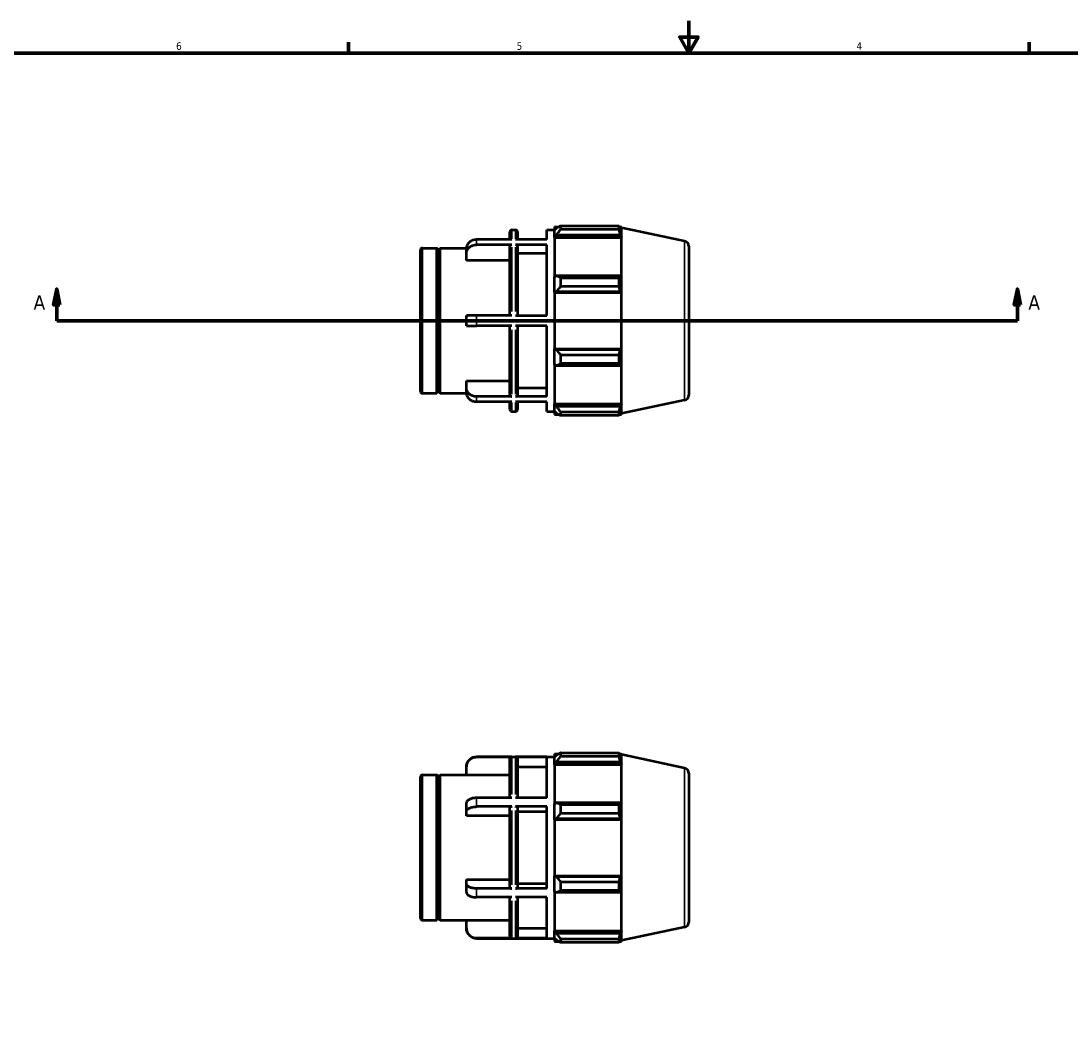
# Model space of a CAD drawing. Header units: inches. Extents: x -1.7 to 36.8, y -4.1 to 21.4.
# Tile 4 of 6: x 8.7 to 21.8, y 8.7 to 21.4. Entities that reach past the tile are written whole.
import ezdxf

# ---------------------------------------------------------------- set-up
doc = ezdxf.new("R2010")
doc.units = ezdxf.units.IN
doc.header["$MEASUREMENT"] = 0
for name, color, linetype, lineweight in [('Border (ANSI)', 7, 'Continuous', 70), ('Section Line (ANSI)', 7, 'Continuous', 70), ('Visible (ANSI)', 7, 'Continuous', 50), ('Visible Narrow (ANSI)', 7, 'Continuous', 35)]:
    doc.layers.add(name, color=color, linetype=linetype, lineweight=lineweight)
doc.styles.add('Label Text (ANSI)', font='tahoma.ttf')
doc.styles.add('Note Text (ANSI)', font='tahoma.ttf')

# ---------------------------------------------------------------- blocks, each defined once
blk = doc.blocks.new('Borders Default Border')
at = {"layer": 'Border (ANSI)'}
for p, q in [((12.75, 21), (12.75, 21.134)), ((21.25, 21), (21.25, 21.134))]:
    blk.add_line(p, q, dxfattribs=at)
at = {"layer": 'Border (ANSI)', "flags": 128}
for points in [[(17, 21.4), (17, 21), (16.885, 21.2), (17.115, 21.2), (17, 21)], [(0.5, 1), (0.5, 21), (33.5, 21), (33.5, 1), (0.5, 1)]]:
    blk.add_lwpolyline(points, dxfattribs=at)
at = {"layer": 'Border (ANSI)', "color": 5, "true_color": 0x0000ff, "char_height": 0.0945, "attachment_point": 7, "style": 'Note Text (ANSI)'}
for s, insert in [('6', (10.595, 21.038)), ('5', (14.847, 21.038)), ('4', (19.092, 21.04))]:
    blk.add_mtext(s, dxfattribs=dict(at, insert=insert))
blk = doc.blocks.new('2dTransSection0')
at = {"layer": 'Section Line (ANSI)', "linetype": 'Continuous'}
for p, q in [((9.105, 18.05), (9.066, 17.853)), ((9.105, 17.853), (9.105, 18.05)), ((9.144, 17.853), (9.105, 18.05)), ((21.102, 18.05), (21.063, 17.853)), ((21.102, 17.853), (21.102, 18.05)), ((21.141, 17.853), (21.102, 18.05)), ((9.066, 17.853), (9.144, 17.853)), ((9.105, 17.656), (9.105, 17.853)), ((21.063, 17.853), (21.141, 17.853)), ((21.102, 17.656), (21.102, 17.853)), ((9.105, 17.656), (9.47, 17.656)), ((20.737, 17.656), (21.102, 17.656))]:
    blk.add_line(p, q, dxfattribs=at)
at = {"layer": 'Section Line (ANSI)'}
blk.add_line((9.105, 17.656), (21.102, 17.656), dxfattribs=at)
at = {"layer": 'Section Line (ANSI)', "linetype": 'Continuous', "flags": 128}
for points in [[(9.144, 17.853), (9.105, 18.05), (9.066, 17.853), (9.144, 17.853)], [(21.141, 17.853), (21.102, 18.05), (21.063, 17.853), (21.141, 17.853)]]:
    blk.add_lwpolyline(points, dxfattribs=at)
at = {"layer": 'Section Line (ANSI)'}
for points in [[(9.144, 17.853), (9.105, 18.05), (9.066, 17.853), (9.144, 17.853)], [(21.141, 17.853), (21.102, 18.05), (21.063, 17.853), (21.141, 17.853)]]:
    blk.add_solid(points, dxfattribs=at)
at = {"layer": 'Section Line (ANSI)', "char_height": 0.18, "attachment_point": 7, "style": 'Label Text (ANSI)'}
for insert in [(8.815, 17.794), (21.239, 17.794)]:
    blk.add_mtext('A', dxfattribs=dict(at, insert=insert))

msp = doc.modelspace()

# ---------------------------------------------------------------- linework, layer by layer
at = {"layer": 'Visible (ANSI)'}
for p, q in [((14.7635, 18.6681), (14.7635, 18.7639)), ((14.7897, 18.7901), (14.833, 18.7901)), ((14.8592, 18.7639), (14.8592, 18.6681)), ((15.2261, 18.6681), (15.2261, 18.7901)), ((15.2261, 18.7901), (15.3219, 18.7901)), ((15.3219, 18.8279), (15.3219, 18.7857)), ((15.3219, 18.8279), (15.3755, 18.8279)), ((15.3471, 18.8097), (15.3219, 18.7857)), ((15.3219, 18.7066), (15.3219, 18.7857)), ((15.3975, 18.8416), (15.3975, 18.7961)), ((15.3975, 18.8416), (16.1273, 18.8416)), ((16.1273, 18.7961), (15.3975, 18.7961)), ((16.1273, 18.7961), (16.1273, 18.8416)), ((16.1344, 18.8279), (16.1559, 18.8279)), ((16.1559, 18.7736), (16.1437, 18.8097)), ((16.1594, 18.8174), (16.1559, 18.8279)), ((16.1559, 18.7736), (16.1559, 18.8279)), ((16.1594, 16.4948), (16.1594, 18.8174)), ((16.9449, 18.6504), (16.1594, 18.8174)), ((14.7897, 18.6681), (14.3471, 18.6681)), ((15.2261, 18.6681), (14.833, 18.6681)), ((15.3219, 18.7066), (15.3471, 18.729)), ((15.3219, 18.6955), (15.3219, 18.7066)), ((15.3219, 18.6955), (15.3219, 18.203)), ((15.3219, 18.6955), (16.1559, 18.6955)), ((15.3471, 18.729), (16.1437, 18.729)), ((16.1437, 18.729), (16.1559, 18.6955)), ((16.1559, 18.1971), (16.1559, 18.6955)), ((13.6469, 16.7751), (13.6469, 18.5371)), ((13.6731, 18.5633), (13.8522, 18.5633)), ((13.8522, 16.7489), (13.8522, 18.5633)), ((13.8719, 18.5436), (13.8522, 18.5633)), ((13.8719, 18.5436), (13.8915, 18.5633)), ((13.8719, 16.7686), (13.8719, 18.5436)), ((13.8915, 16.7489), (13.8915, 18.5633)), ((13.8915, 18.5633), (14.2212, 18.5633)), ((14.2211, 18.4958), (14.2211, 18.5588)), ((14.2211, 18.4083), (14.2211, 18.4958)), ((14.7897, 18.6051), (14.3471, 18.6051)), ((14.7635, 17.7191), (14.7635, 18.5824)), ((15.2261, 18.6051), (14.833, 18.6051)), ((14.8592, 18.5824), (14.8592, 17.7191)), ((15.2261, 18.4958), (14.8592, 18.4958)), ((15.2261, 17.7191), (15.2261, 18.6051)), ((16.9969, 18.5863), (16.9969, 16.7259)), ((14.7635, 18.4083), (14.2211, 18.4083)), ((15.3471, 18.2146), (15.3219, 18.203)), ((15.3219, 18.0122), (15.3219, 18.203)), ((16.1437, 18.2146), (15.3471, 18.2146)), ((15.3975, 18.1927), (15.3975, 18.0827)), ((15.3975, 18.1927), (16.1273, 18.1927)), ((16.1273, 18.0827), (16.1273, 18.1927)), ((16.1559, 18.1971), (16.1437, 18.2146)), ((15.3219, 18.0122), (15.3471, 18.0198)), ((15.3219, 18.0084), (15.3219, 18.0122)), ((15.3219, 18.0084), (15.3219, 17.3037)), ((15.3219, 18.0084), (16.1559, 18.0084)), ((15.3471, 18.0198), (16.1437, 18.0198)), ((16.1273, 18.0827), (15.3975, 18.0827)), ((16.1437, 18.0198), (16.1559, 18.0084)), ((16.1559, 17.3037), (16.1559, 18.0084)), ((14.3471, 17.7191), (14.2211, 17.7191)), ((14.2211, 17.5931), (14.2211, 17.7191)), ((14.7897, 17.7191), (14.3471, 17.7191)), ((14.833, 17.7191), (15.2261, 17.7191)), ((14.2211, 17.5931), (14.3471, 17.5931)), ((14.7897, 17.5931), (14.3471, 17.5931)), ((14.7635, 16.7298), (14.7635, 17.5931)), ((15.2261, 17.5931), (14.833, 17.5931)), ((14.8592, 17.5931), (14.8592, 16.7298)), ((15.2261, 16.707), (15.2261, 17.5931)), ((15.3219, 17.2999), (15.3219, 17.3037)), ((15.3219, 17.3037), (16.1559, 17.3037)), ((15.3219, 17.1092), (15.3219, 17.2999)), ((15.3471, 17.2923), (15.3219, 17.2999)), ((16.1437, 17.2923), (15.3471, 17.2923)), ((15.3975, 17.2294), (15.3975, 17.1194)), ((15.3975, 17.2294), (16.1273, 17.2294)), ((16.1273, 17.1194), (16.1273, 17.2294)), ((16.1559, 17.3037), (16.1437, 17.2923)), ((15.3219, 17.1092), (15.3219, 16.6167)), ((15.3219, 17.1092), (15.3471, 17.0975)), ((15.3471, 17.0975), (16.1437, 17.0975)), ((16.1273, 17.1194), (15.3975, 17.1194)), ((16.1437, 17.0975), (16.1559, 17.115)), ((16.1559, 16.6167), (16.1559, 17.115)), ((14.2211, 16.8163), (14.2211, 16.9038)), ((14.2211, 16.9038), (14.7635, 16.9038)), ((14.2211, 16.7533), (14.2211, 16.8163)), ((14.8592, 16.8163), (15.2261, 16.8163)), ((13.6731, 16.7489), (13.8522, 16.7489)), ((13.8719, 16.7686), (13.8522, 16.7489)), ((13.8719, 16.7686), (13.8915, 16.7489)), ((13.8915, 16.7489), (14.2212, 16.7489)), ((14.7897, 16.707), (14.3471, 16.707)), ((15.2261, 16.707), (14.833, 16.707)), ((16.9449, 16.6618), (16.1594, 16.4948)), ((14.7897, 16.644), (14.3471, 16.644)), ((14.7635, 16.5483), (14.7635, 16.644)), ((15.2261, 16.644), (14.833, 16.644)), ((14.8592, 16.644), (14.8592, 16.5483)), ((15.2261, 16.5221), (15.2261, 16.644)), ((15.3219, 16.6055), (15.3219, 16.6167)), ((15.3219, 16.6167), (16.1559, 16.6167)), ((15.3219, 16.5265), (15.3219, 16.6055)), ((15.3471, 16.5831), (15.3219, 16.6055)), ((15.3219, 16.5265), (15.3219, 16.4843)), ((15.3219, 16.5265), (15.3471, 16.5025)), ((16.1437, 16.5831), (15.3471, 16.5831)), ((16.1559, 16.6167), (16.1437, 16.5831)), ((16.1437, 16.5025), (16.1559, 16.5385)), ((16.1559, 16.4843), (16.1559, 16.5385)), ((14.7897, 16.5221), (14.833, 16.5221)), ((15.2261, 16.5221), (15.3219, 16.5221)), ((15.3219, 16.4843), (15.3755, 16.4843)), ((15.3975, 16.5161), (15.3975, 16.4705)), ((15.3975, 16.5161), (16.1273, 16.5161)), ((16.1273, 16.4705), (15.3975, 16.4705)), ((16.1273, 16.4705), (16.1273, 16.5161)), ((16.1344, 16.4843), (16.1559, 16.4843)), ((16.1594, 16.4948), (16.1559, 16.4843)), ((14.3471, 12.2071), (15.3219, 12.2071)), ((14.7897, 12.2053), (14.3471, 12.2053)), ((15.2261, 12.2053), (14.833, 12.2053)), ((15.2261, 11.6937), (15.2261, 12.2053)), ((15.3219, 12.2449), (15.3219, 12.2026)), ((15.3219, 12.2449), (15.3755, 12.2449)), ((15.3471, 12.2267), (15.3219, 12.2026)), ((15.3219, 12.1236), (15.3219, 12.2026)), ((15.3975, 12.2586), (15.3975, 12.2131)), ((15.3975, 12.2586), (16.1273, 12.2586)), ((16.1273, 12.2131), (15.3975, 12.2131)), ((16.1273, 12.2131), (16.1273, 12.2586)), ((16.1344, 12.2449), (16.1559, 12.2449)), ((16.1559, 12.1906), (16.1437, 12.2267)), ((16.1594, 12.2343), (16.1559, 12.2449)), ((16.1559, 12.1906), (16.1559, 12.2449)), ((16.1594, 9.9118), (16.1594, 12.2343)), ((16.9449, 12.0674), (16.1594, 12.2343)), ((14.2211, 12.0791), (14.2211, 12.0811)), ((14.2211, 11.9781), (14.2211, 12.0791)), ((14.7635, 11.6937), (14.7635, 12.179)), ((14.8592, 12.179), (14.8592, 11.6937)), ((15.2261, 12.0791), (14.8592, 12.0791)), ((15.3219, 12.1236), (15.3471, 12.146)), ((15.3219, 12.1125), (15.3219, 12.1236)), ((15.3219, 12.1125), (15.3219, 11.62)), ((15.3219, 12.1125), (16.1559, 12.1125)), ((15.3471, 12.146), (16.1437, 12.146)), ((16.1437, 12.146), (16.1559, 12.1125)), ((16.1559, 11.6141), (16.1559, 12.1125)), ((13.6469, 10.1921), (13.6469, 11.954)), ((13.6731, 11.9803), (13.8522, 11.9803)), ((13.8522, 10.1659), (13.8522, 11.9803)), ((13.8719, 11.9606), (13.8522, 11.9803)), ((13.8719, 11.9606), (13.8915, 11.9803)), ((13.8719, 10.1855), (13.8719, 11.9606)), ((13.8915, 10.1659), (13.8915, 11.9803)), ((13.8915, 11.9803), (14.2211, 11.9803)), ((14.7635, 11.9781), (14.2211, 11.9781)), ((16.9969, 12.0032), (16.9969, 10.1429)), ((14.7897, 11.6937), (14.3471, 11.6937)), ((15.2261, 11.6937), (14.833, 11.6937)), ((14.2211, 11.5215), (14.2211, 11.6306)), ((14.7897, 11.5846), (14.3471, 11.5846)), ((14.7635, 10.5746), (14.7635, 11.5715)), ((15.2261, 11.5846), (14.833, 11.5846)), ((14.8592, 11.5715), (14.8592, 10.5746)), ((15.2261, 10.5615), (15.2261, 11.5846)), ((15.3471, 11.6316), (15.3219, 11.62)), ((15.3219, 11.4292), (15.3219, 11.62)), ((16.1437, 11.6316), (15.3471, 11.6316)), ((15.3975, 11.6097), (15.3975, 11.4997)), ((15.3975, 11.6097), (16.1273, 11.6097)), ((16.1273, 11.4997), (16.1273, 11.6097)), ((16.1559, 11.6141), (16.1437, 11.6316)), ((14.2211, 11.471), (14.2211, 11.5215)), ((14.7635, 11.471), (14.2211, 11.471)), ((15.2261, 11.5215), (14.8592, 11.5215)), ((15.3219, 11.4292), (15.3471, 11.4368)), ((15.3219, 11.4254), (15.3219, 11.4292)), ((15.3219, 11.4254), (15.3219, 10.7207)), ((15.3219, 11.4254), (16.1559, 11.4254)), ((15.3471, 11.4368), (16.1437, 11.4368)), ((16.1273, 11.4997), (15.3975, 11.4997)), ((16.1437, 11.4368), (16.1559, 11.4254)), ((16.1559, 10.7207), (16.1559, 11.4254)), ((14.2211, 10.6246), (14.2211, 10.6751)), ((14.2211, 10.6751), (14.7635, 10.6751)), ((14.2211, 10.5155), (14.2211, 10.6246)), ((14.8592, 10.6246), (15.2261, 10.6246)), ((15.3219, 10.7169), (15.3219, 10.7207)), ((15.3219, 10.7207), (16.1559, 10.7207)), ((15.3471, 10.7093), (15.3219, 10.7169)), ((15.3219, 10.5262), (15.3219, 10.7169)), ((16.1437, 10.7093), (15.3471, 10.7093)), ((15.3975, 10.6464), (15.3975, 10.5364)), ((15.3975, 10.6464), (16.1273, 10.6464)), ((16.1273, 10.5364), (16.1273, 10.6464)), ((16.1559, 10.7207), (16.1437, 10.7093)), ((14.7897, 10.5615), (14.3471, 10.5615)), ((15.2261, 10.5615), (14.833, 10.5615)), ((15.3219, 10.5262), (15.3471, 10.5145)), ((15.3219, 10.5262), (15.3219, 10.0337)), ((15.3471, 10.5145), (16.1437, 10.5145)), ((16.1273, 10.5364), (15.3975, 10.5364)), ((16.1437, 10.5145), (16.1559, 10.532)), ((16.1559, 10.0337), (16.1559, 10.532)), ((14.7897, 10.4524), (14.3471, 10.4524)), ((14.7635, 9.9671), (14.7635, 10.4524)), ((15.2261, 10.4524), (14.833, 10.4524)), ((14.8592, 10.4524), (14.8592, 9.9671)), ((15.2261, 9.9408), (15.2261, 10.4524)), ((13.6731, 10.1659), (13.8522, 10.1659)), ((13.8719, 10.1855), (13.8522, 10.1659)), ((13.8719, 10.1855), (13.8915, 10.1659)), ((13.8915, 10.1659), (14.2211, 10.1659)), ((14.2211, 10.067), (14.2211, 10.1681)), ((14.2211, 10.1681), (14.7635, 10.1681)), ((14.2211, 10.0651), (14.2211, 10.067)), ((14.8592, 10.067), (15.2261, 10.067)), ((15.3219, 10.0225), (15.3219, 10.0337)), ((15.3219, 10.0337), (16.1559, 10.0337)), ((15.3219, 9.9435), (15.3219, 10.0225)), ((15.3471, 10.0001), (15.3219, 10.0225)), ((16.1437, 10.0001), (15.3471, 10.0001)), ((16.1559, 10.0337), (16.1437, 10.0001)), ((16.9449, 10.0788), (16.1594, 9.9118)), ((14.7897, 9.9408), (14.3471, 9.9408)), ((14.3471, 9.9391), (15.3219, 9.9391)), ((15.2261, 9.9408), (14.833, 9.9408)), ((15.3219, 9.9435), (15.3471, 9.9194)), ((15.3219, 9.9435), (15.3219, 9.9013)), ((15.3219, 9.9013), (15.3755, 9.9013)), ((15.3975, 9.9331), (15.3975, 9.8875)), ((15.3975, 9.9331), (16.1273, 9.9331)), ((16.1273, 9.8875), (15.3975, 9.8875)), ((16.1273, 9.8875), (16.1273, 9.9331)), ((16.1344, 9.9013), (16.1559, 9.9013)), ((16.1437, 9.9194), (16.1559, 9.9555)), ((16.1559, 9.9013), (16.1559, 9.9555)), ((16.1594, 9.9118), (16.1559, 9.9013))]:
    msp.add_line(p, q, dxfattribs=at)
for centre, radius, start, end in [((14.7897, 18.7639), 0.0262, 90, 180), ((14.833, 18.7639), 0.0262, 0, 90), ((16.9313, 18.5863), 0.0656, 0, 78), ((13.6731, 18.5371), 0.0262, 90, 180), ((13.6731, 16.7751), 0.0262, 180, 270), ((16.9313, 16.7259), 0.0656, 282, 0), ((14.7897, 16.5483), 0.0262, 180, 270), ((14.833, 16.5483), 0.0262, 270, 0), ((14.3471, 12.0811), 0.126, 90, 180), ((16.9313, 12.0032), 0.0656, 0, 78), ((13.6731, 11.954), 0.0262, 90, 180), ((13.6731, 10.1921), 0.0262, 180, 270), ((16.9313, 10.1429), 0.0656, 282, 0), ((14.3471, 10.0651), 0.126, 180, 270)]:
    msp.add_arc(centre, radius, start, end, dxfattribs=at)
for points, weights in [([(15.3975, 18.8416), (15.3712, 18.8253), (15.3471, 18.8097)], [1.01228342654, 1.00888504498, 1.00467725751]), ([(15.3471, 18.729), (15.3712, 18.7619), (15.3975, 18.7961)], [1.00467725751, 1.00888504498, 1.01228342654]), ([(16.1273, 18.8416), (16.1358, 18.8253), (16.1437, 18.8097)], [1, 1.00083417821, 1.00085136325]), ([(16.1437, 18.729), (16.1358, 18.7619), (16.1273, 18.7961)], [1.00085136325, 1.00083417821, 1]), ([(15.3975, 18.1927), (15.3712, 18.2039), (15.3471, 18.2146)], [1.01228342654, 1.00888504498, 1.00467725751]), ([(16.1273, 18.1927), (16.1358, 18.2039), (16.1437, 18.2146)], [1, 1.00083417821, 1.00085136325]), ([(15.3471, 18.0198), (15.3712, 18.0506), (15.3975, 18.0827)], [1.00467725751, 1.00888504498, 1.01228342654]), ([(16.1437, 18.0198), (16.1358, 18.0506), (16.1273, 18.0827)], [1.00085136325, 1.00083417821, 1]), ([(15.3975, 17.2294), (15.3712, 17.2615), (15.3471, 17.2923)], [1.01228342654, 1.00888504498, 1.00467725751]), ([(16.1273, 17.2294), (16.1358, 17.2615), (16.1437, 17.2923)], [1, 1.00083417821, 1.00085136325]), ([(15.3471, 17.0975), (15.3712, 17.1083), (15.3975, 17.1194)], [1.00467725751, 1.00888504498, 1.01228342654]), ([(16.1437, 17.0975), (16.1358, 17.1083), (16.1273, 17.1194)], [1.00085136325, 1.00083417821, 1]), ([(15.3975, 16.5161), (15.3712, 16.5503), (15.3471, 16.5831)], [1.01228342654, 1.00888504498, 1.00467725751]), ([(16.1273, 16.5161), (16.1358, 16.5503), (16.1437, 16.5831)], [1, 1.00083417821, 1.00085136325]), ([(15.3471, 16.5025), (15.3712, 16.4868), (15.3975, 16.4705)], [1.00467725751, 1.00888504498, 1.01228342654]), ([(16.1437, 16.5025), (16.1358, 16.4868), (16.1273, 16.4705)], [1.00085136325, 1.00083417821, 1]), ([(15.3975, 12.2586), (15.3712, 12.2423), (15.3471, 12.2267)], [1.01228342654, 1.00888504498, 1.00467725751]), ([(15.3471, 12.146), (15.3712, 12.1788), (15.3975, 12.2131)], [1.00467725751, 1.00888504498, 1.01228342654]), ([(16.1273, 12.2586), (16.1358, 12.2423), (16.1437, 12.2267)], [1, 1.00083417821, 1.00085136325]), ([(16.1437, 12.146), (16.1358, 12.1788), (16.1273, 12.2131)], [1.00085136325, 1.00083417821, 1]), ([(15.3975, 11.6097), (15.3712, 11.6209), (15.3471, 11.6316)], [1.01228342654, 1.00888504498, 1.00467725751]), ([(16.1273, 11.6097), (16.1358, 11.6209), (16.1437, 11.6316)], [1, 1.00083417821, 1.00085136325]), ([(15.3471, 11.4368), (15.3712, 11.4676), (15.3975, 11.4997)], [1.00467725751, 1.00888504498, 1.01228342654]), ([(16.1437, 11.4368), (16.1358, 11.4676), (16.1273, 11.4997)], [1.00085136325, 1.00083417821, 1]), ([(15.3975, 10.6464), (15.3712, 10.6785), (15.3471, 10.7093)], [1.01228342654, 1.00888504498, 1.00467725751]), ([(16.1273, 10.6464), (16.1358, 10.6785), (16.1437, 10.7093)], [1, 1.00083417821, 1.00085136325]), ([(15.3471, 10.5145), (15.3712, 10.5253), (15.3975, 10.5364)], [1.00467725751, 1.00888504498, 1.01228342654]), ([(16.1437, 10.5145), (16.1358, 10.5253), (16.1273, 10.5364)], [1.00085136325, 1.00083417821, 1]), ([(15.3975, 9.9331), (15.3712, 9.9673), (15.3471, 10.0001)], [1.01228342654, 1.00888504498, 1.00467725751]), ([(16.1273, 9.9331), (16.1358, 9.9673), (16.1437, 10.0001)], [1, 1.00083417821, 1.00085136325]), ([(15.3471, 9.9194), (15.3712, 9.9038), (15.3975, 9.8875)], [1.00467725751, 1.00888504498, 1.01228342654]), ([(16.1437, 9.9194), (16.1358, 9.9038), (16.1273, 9.8875)], [1.00085136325, 1.00083417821, 1])]:
    msp.add_rational_spline(points, weights, degree=2, dxfattribs=at)
for points, knots in [([(14.3471, 18.6681), (14.3316, 18.6681), (14.3133, 18.665), (14.2846, 18.6547), (14.2691, 18.6457), (14.2471, 18.6266), (14.2367, 18.6131), (14.2248, 18.5882), (14.2211, 18.5723), (14.2211, 18.5588)], [0, 0, 0, 0, 0.11842882, 0.11842882, 0.23695144, 0.23695144, 0.35560234, 0.35560234, 0.47438707, 0.47438707, 0.47438707, 0.47438707]), ([(14.2211, 18.4958), (14.2211, 18.5093), (14.2248, 18.5252), (14.2367, 18.5501), (14.2471, 18.5636), (14.2691, 18.5827), (14.2846, 18.5917), (14.3133, 18.602), (14.3316, 18.6051), (14.3471, 18.6051)], [-0.47438707, -0.47438707, -0.47438707, -0.47438707, -0.35560234, -0.35560234, -0.23695144, -0.23695144, -0.11842882, -0.11842882, 0, 0, 0, 0]), ([(14.7897, 18.6051), (14.7865, 18.6051), (14.7827, 18.6045), (14.7767, 18.6023), (14.7735, 18.6005), (14.7689, 18.5965), (14.7668, 18.5937), (14.7643, 18.5885), (14.7635, 18.5852), (14.7635, 18.5824)], [0, 0, 0, 0, 0.02464568, 0.02464568, 0.049310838, 0.049310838, 0.074000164, 0.074000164, 0.09871049, 0.09871049, 0.09871049, 0.09871049]), ([(14.8592, 18.5824), (14.8592, 18.5852), (14.8585, 18.5885), (14.856, 18.5937), (14.8538, 18.5965), (14.8493, 18.6005), (14.846, 18.6023), (14.8401, 18.6045), (14.8362, 18.6051), (14.833, 18.6051)], [-0.09871049, -0.09871049, -0.09871049, -0.09871049, -0.074000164, -0.074000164, -0.049310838, -0.049310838, -0.02464568, -0.02464568, 0, 0, 0, 0]), ([(14.3471, 16.707), (14.3316, 16.707), (14.3133, 16.7102), (14.2846, 16.7205), (14.2691, 16.7295), (14.2471, 16.7485), (14.2367, 16.762), (14.2248, 16.7869), (14.2211, 16.8028), (14.2211, 16.8163)], [0, 0, 0, 0, 0.11842882, 0.11842882, 0.23695144, 0.23695144, 0.35560234, 0.35560234, 0.47438707, 0.47438707, 0.47438707, 0.47438707]), ([(14.2211, 16.7533), (14.2211, 16.7398), (14.2248, 16.7239), (14.2367, 16.699), (14.2471, 16.6855), (14.2691, 16.6665), (14.2846, 16.6575), (14.3133, 16.6472), (14.3316, 16.644), (14.3471, 16.644)], [-0.47438707, -0.47438707, -0.47438707, -0.47438707, -0.35560234, -0.35560234, -0.23695144, -0.23695144, -0.11842882, -0.11842882, 0, 0, 0, 0]), ([(14.7635, 16.7298), (14.7635, 16.727), (14.7643, 16.7236), (14.7668, 16.7185), (14.7689, 16.7157), (14.7735, 16.7117), (14.7767, 16.7098), (14.7827, 16.7077), (14.7865, 16.707), (14.7897, 16.707)], [-0.09871049, -0.09871049, -0.09871049, -0.09871049, -0.074000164, -0.074000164, -0.049310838, -0.049310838, -0.02464568, -0.02464568, 0, 0, 0, 0]), ([(14.833, 16.707), (14.8362, 16.707), (14.8401, 16.7077), (14.846, 16.7098), (14.8493, 16.7117), (14.8538, 16.7157), (14.856, 16.7185), (14.8585, 16.7236), (14.8592, 16.727), (14.8592, 16.7298)], [0, 0, 0, 0, 0.02464568, 0.02464568, 0.049310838, 0.049310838, 0.074000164, 0.074000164, 0.09871049, 0.09871049, 0.09871049, 0.09871049]), ([(14.2211, 12.0791), (14.2211, 12.0947), (14.2248, 12.113), (14.2367, 12.1418), (14.2471, 12.1574), (14.2691, 12.1794), (14.2846, 12.1898), (14.3133, 12.2017), (14.3316, 12.2053), (14.3471, 12.2053)], [-0.47438707, -0.47438707, -0.47438707, -0.47438707, -0.35560234, -0.35560234, -0.23695144, -0.23695144, -0.11842882, -0.11842882, 0, 0, 0, 0]), ([(14.7635, 12.179), (14.7635, 12.1823), (14.7643, 12.1861), (14.7668, 12.1921), (14.7689, 12.1953), (14.7735, 12.1999), (14.7767, 12.2021), (14.7827, 12.2046), (14.7865, 12.2053), (14.7897, 12.2053)], [0.29613792, 0.29613792, 0.29613792, 0.29613792, 0.320848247, 0.320848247, 0.345537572, 0.345537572, 0.370202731, 0.370202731, 0.39484841, 0.39484841, 0.39484841, 0.39484841]), ([(14.833, 12.2053), (14.8362, 12.2053), (14.8401, 12.2046), (14.846, 12.2021), (14.8493, 12.1999), (14.8538, 12.1953), (14.856, 12.1921), (14.8585, 12.1861), (14.8592, 12.1823), (14.8592, 12.179)], [0, 0, 0, 0, 0.02464568, 0.02464568, 0.049310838, 0.049310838, 0.074000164, 0.074000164, 0.09871049, 0.09871049, 0.09871049, 0.09871049]), ([(14.3471, 11.6937), (14.3316, 11.6937), (14.3133, 11.6919), (14.2846, 11.686), (14.2691, 11.6808), (14.2471, 11.6698), (14.2367, 11.662), (14.2248, 11.6476), (14.2211, 11.6384), (14.2211, 11.6306)], [0, 0, 0, 0, 0.11842882, 0.11842882, 0.23695144, 0.23695144, 0.35560234, 0.35560234, 0.47438707, 0.47438707, 0.47438707, 0.47438707]), ([(14.2211, 11.5215), (14.2211, 11.5293), (14.2248, 11.5385), (14.2367, 11.5529), (14.2471, 11.5607), (14.2691, 11.5717), (14.2846, 11.5769), (14.3133, 11.5828), (14.3316, 11.5846), (14.3471, 11.5846)], [-0.47438707, -0.47438707, -0.47438707, -0.47438707, -0.35560234, -0.35560234, -0.23695144, -0.23695144, -0.11842882, -0.11842882, 0, 0, 0, 0]), ([(14.7897, 11.5846), (14.7865, 11.5846), (14.7827, 11.5842), (14.7767, 11.583), (14.7735, 11.5819), (14.7689, 11.5796), (14.7668, 11.578), (14.7643, 11.575), (14.7635, 11.5731), (14.7635, 11.5715)], [0, 0, 0, 0, 0.02464568, 0.02464568, 0.049310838, 0.049310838, 0.074000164, 0.074000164, 0.09871049, 0.09871049, 0.09871049, 0.09871049]), ([(14.8592, 11.5715), (14.8592, 11.5731), (14.8585, 11.575), (14.856, 11.578), (14.8538, 11.5796), (14.8493, 11.5819), (14.846, 11.583), (14.8401, 11.5842), (14.8362, 11.5846), (14.833, 11.5846)], [-0.09871049, -0.09871049, -0.09871049, -0.09871049, -0.074000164, -0.074000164, -0.049310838, -0.049310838, -0.02464568, -0.02464568, 0, 0, 0, 0]), ([(14.3471, 10.5615), (14.3316, 10.5615), (14.3133, 10.5633), (14.2846, 10.5693), (14.2691, 10.5745), (14.2471, 10.5855), (14.2367, 10.5932), (14.2248, 10.6076), (14.2211, 10.6168), (14.2211, 10.6246)], [0, 0, 0, 0, 0.11842882, 0.11842882, 0.23695144, 0.23695144, 0.35560234, 0.35560234, 0.47438707, 0.47438707, 0.47438707, 0.47438707]), ([(14.2211, 10.5155), (14.2211, 10.5077), (14.2248, 10.4985), (14.2367, 10.4841), (14.2471, 10.4764), (14.2691, 10.4653), (14.2846, 10.4602), (14.3133, 10.4542), (14.3316, 10.4524), (14.3471, 10.4524)], [-0.47438707, -0.47438707, -0.47438707, -0.47438707, -0.35560234, -0.35560234, -0.23695144, -0.23695144, -0.11842882, -0.11842882, 0, 0, 0, 0]), ([(14.7635, 10.5746), (14.7635, 10.573), (14.7643, 10.5711), (14.7668, 10.5681), (14.7689, 10.5665), (14.7735, 10.5642), (14.7767, 10.5631), (14.7827, 10.5619), (14.7865, 10.5615), (14.7897, 10.5615)], [-0.09871049, -0.09871049, -0.09871049, -0.09871049, -0.074000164, -0.074000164, -0.049310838, -0.049310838, -0.02464568, -0.02464568, 0, 0, 0, 0]), ([(14.833, 10.5615), (14.8362, 10.5615), (14.8401, 10.5619), (14.846, 10.5631), (14.8493, 10.5642), (14.8538, 10.5665), (14.856, 10.5681), (14.8585, 10.5711), (14.8592, 10.573), (14.8592, 10.5746)], [0, 0, 0, 0, 0.02464568, 0.02464568, 0.049310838, 0.049310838, 0.074000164, 0.074000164, 0.09871049, 0.09871049, 0.09871049, 0.09871049]), ([(14.3471, 9.9408), (14.3316, 9.9408), (14.3133, 9.9445), (14.2846, 9.9564), (14.2691, 9.9667), (14.2471, 9.9888), (14.2367, 10.0043), (14.2248, 10.0331), (14.2211, 10.0514), (14.2211, 10.067)], [0, 0, 0, 0, 0.11842882, 0.11842882, 0.23695144, 0.23695144, 0.35560234, 0.35560234, 0.47438707, 0.47438707, 0.47438707, 0.47438707]), ([(14.7635, 9.9671), (14.7635, 9.9638), (14.7643, 9.96), (14.7668, 9.954), (14.7689, 9.9508), (14.7735, 9.9462), (14.7767, 9.944), (14.7827, 9.9416), (14.7865, 9.9408), (14.7897, 9.9408)], [-0.09871049, -0.09871049, -0.09871049, -0.09871049, -0.074000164, -0.074000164, -0.049310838, -0.049310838, -0.02464568, -0.02464568, 0, 0, 0, 0]), ([(14.833, 9.9408), (14.8362, 9.9408), (14.8401, 9.9416), (14.846, 9.944), (14.8493, 9.9462), (14.8538, 9.9508), (14.856, 9.954), (14.8585, 9.96), (14.8592, 9.9638), (14.8592, 9.9671)], [0, 0, 0, 0, 0.02464568, 0.02464568, 0.049310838, 0.049310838, 0.074000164, 0.074000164, 0.09871049, 0.09871049, 0.09871049, 0.09871049])]:
    msp.add_open_spline(points, degree=3, knots=knots, dxfattribs=at)
at = {"layer": 'Visible Narrow (ANSI)'}
for p, q in [((14.7897, 18.7898), (14.7897, 18.6798)), ((14.833, 18.6798), (14.833, 18.7898)), ((14.3471, 18.6653), (14.3471, 18.6086)), ((16.9449, 16.674), (16.9449, 18.6381)), ((13.6731, 18.5521), (13.6731, 16.76)), ((14.7897, 18.5751), (14.7897, 17.772)), ((14.833, 17.772), (14.833, 18.5751)), ((14.3471, 17.7128), (14.3471, 17.5994)), ((14.7897, 17.5402), (14.7897, 16.7371)), ((14.833, 16.7371), (14.833, 17.5402)), ((14.3471, 16.7036), (14.3471, 16.6469)), ((14.7897, 16.6323), (14.7897, 16.5224)), ((14.833, 16.5224), (14.833, 16.6323)), ((14.3471, 12.2071), (14.3471, 12.2055)), ((14.7897, 12.2011), (14.7897, 11.7375)), ((14.833, 11.7375), (14.833, 12.2011)), ((13.6731, 11.9691), (13.6731, 10.177)), ((16.9449, 10.091), (16.9449, 12.0551)), ((14.3471, 11.6885), (14.3471, 11.5902)), ((14.7897, 11.5367), (14.7897, 10.6094)), ((14.833, 10.6094), (14.833, 11.5367)), ((14.3471, 10.5559), (14.3471, 10.4577)), ((14.7897, 10.4087), (14.7897, 9.945)), ((14.833, 9.945), (14.833, 10.4087)), ((14.3471, 9.9406), (14.3471, 9.9391))]:
    msp.add_line(p, q, dxfattribs=at)

# ---------------------------------------------------------------- block references
msp.add_blockref('Borders Default Border', (0, 0))
at = {"layer": 'Section Line (ANSI)'}
msp.add_blockref('2dTransSection0', (0, 0), dxfattribs=at)

doc.saveas('drawing.dxf')
